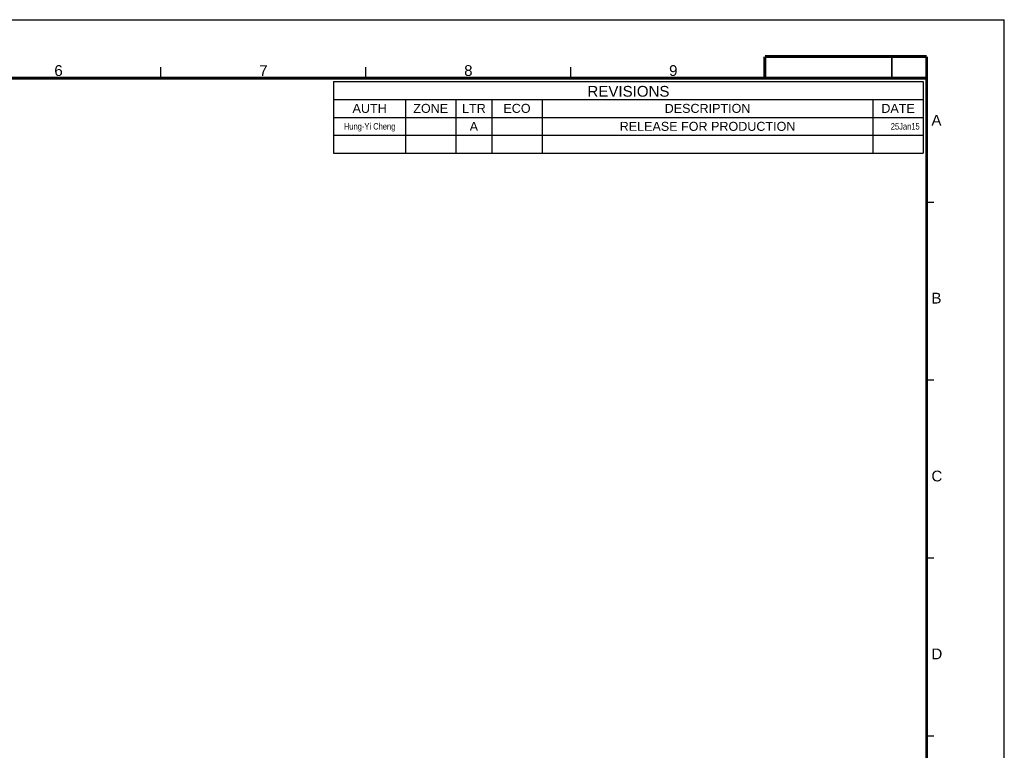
# Model space of a CAD drawing. Header units: millimetres. Extents: x 10 to 584, y 4 to 410.
# Tile 60 of 60: x 310 to 584, y 207 to 410. Entities that reach past the tile are written whole.
import ezdxf

# ---------------------------------------------------------------- set-up
doc = ezdxf.new("R2010")
doc.units = ezdxf.units.MM
doc.header["$LTSCALE"] = 32.67
doc.layers.get('0').update_dxf_attribs({"linetype": 'CONTINUOUS'})
doc.styles.add('TEXTSTYLE_2', font='arial.ttf')
doc.styles.add('TEXTSTYLE_4', font='txt', dxfattribs={"width": 0.8})
doc.styles.add('TEXTSTYLE_6', font='arial.ttf')

# ---------------------------------------------------------------- blocks, each defined once
blk = doc.blocks.new('*T10')
at = {"color": 7, "linetype": 'Continuous'}
for p, q in [((0, 0), (164, 0)), ((0, 0), (0, -20)), ((164, 0), (164, -20)), ((0, -5), (164, -5)), ((20, -5), (20, -20)), ((34, -5), (34, -20)), ((44, -5), (44, -20)), ((58, -5), (58, -20)), ((150, -5), (150, -20)), ((0, -10), (164, -10)), ((0, -15), (164, -15)), ((0, -20), (164, -20))]:
    blk.add_line(p, q, dxfattribs=at)
at = {"color": 7, "linetype": 'Continuous', "line_spacing_factor": 0.9}
for s, insert, char_height, width, attachment_point, style in [('REVISIONS', (82, -1.25), 3, 45.5465, 2, 'TEXTSTYLE_6'), ('AUTH', (10, -6.25), 2.5, 18.9777, 2, 'TEXTSTYLE_6'), ('ZONE', (27, -6.25), 2.5, 19.368, 2, 'TEXTSTYLE_6'), ('LTR', (39, -6.25), 2.5, 13.1784, 2, 'TEXTSTYLE_6'), ('ECO', (51, -6.25), 2.5, 15.1115, 2, 'TEXTSTYLE_6'), ('DESCRIPTION', (104, -6.25), 2.5, 47.6394, 2, 'TEXTSTYLE_6'), ('DATE', (157, -6.25), 2.5, 18.5874, 2, 'TEXTSTYLE_6'), ('Hung-Yi Cheng', (10, -11.6), 1.8, 37.44, 2, 'TEXTSTYLE_4'), ('A', (39, -11.25), 2.5, 4.6468, 2, 'TEXTSTYLE_6'), ('RELEASE FOR PRODUCTION', (104, -11.25), 2.5, 97.6208, 2, 'TEXTSTYLE_6'), ('25Jan15', (163, -11.6), 1.8, 20.16, 3, 'TEXTSTYLE_4')]:
    blk.add_mtext(s, dxfattribs=dict(at, insert=insert, char_height=char_height, width=width, attachment_point=attachment_point, style=style))

msp = doc.modelspace()

# ---------------------------------------------------------------- linework, layer by layer
at = {"color": 7, "linetype": 'Continuous'}
for p, q in [((10, 410), (584, 410)), ((584, 10), (584, 410)), ((349.4108, 393.7533), (349.4108, 396.7533)), ((406.4108, 393.7533), (406.4108, 396.7533)), ((463.4108, 393.7533), (463.4108, 396.7533)), ((562.4108, 359.2533), (564.4108, 359.2533)), ((562.4108, 309.7533), (564.4108, 309.7533)), ((562.4108, 260.2533), (564.4108, 260.2533)), ((562.4108, 210.7533), (564.4108, 210.7533))]:
    msp.add_line(p, q, dxfattribs=at)
for points, const_width in [([(517.4108, 399.7533), (562.4108, 399.7533)], 0.8), ([(517.4108, 393.7533), (517.4108, 399.7533)], 0.8), ([(552.7257, 393.8548), (552.7257, 399.8857)], 0.5), ([(562.4108, 399.7533), (562.4108, 27.7533)], 0.8), ([(32.4108, 393.7533), (562.4108, 393.7533)], 0.8)]:
    msp.add_lwpolyline(points, dxfattribs=dict(at, const_width=const_width))

# ---------------------------------------------------------------- block references
msp.add_blockref('*T10', (397.4516, 392.8212))

# ---------------------------------------------------------------- texts
at = {"color": 7, "linetype": 'Continuous', "char_height": 3, "attachment_point": 1, "line_spacing_factor": 0.9, "style": 'TEXTSTYLE_2'}
for s, insert, width in [('6', (319.7509, 397.3402), 2.330855), ('7', (376.7509, 397.3402), 2.330855), ('8', (433.7509, 397.3402), 2.330855), ('9', (490.7509, 397.3402), 2.330855), ('A', (563.7278, 383.5155), 2.788104), ('B', (563.7278, 334.0155), 2.788104), ('C', (563.7278, 284.5155), 3.022305), ('D', (563.7278, 235.0155), 3.022305)]:
    msp.add_mtext(s, dxfattribs=dict(at, insert=insert, width=width))

doc.saveas('drawing.dxf')
